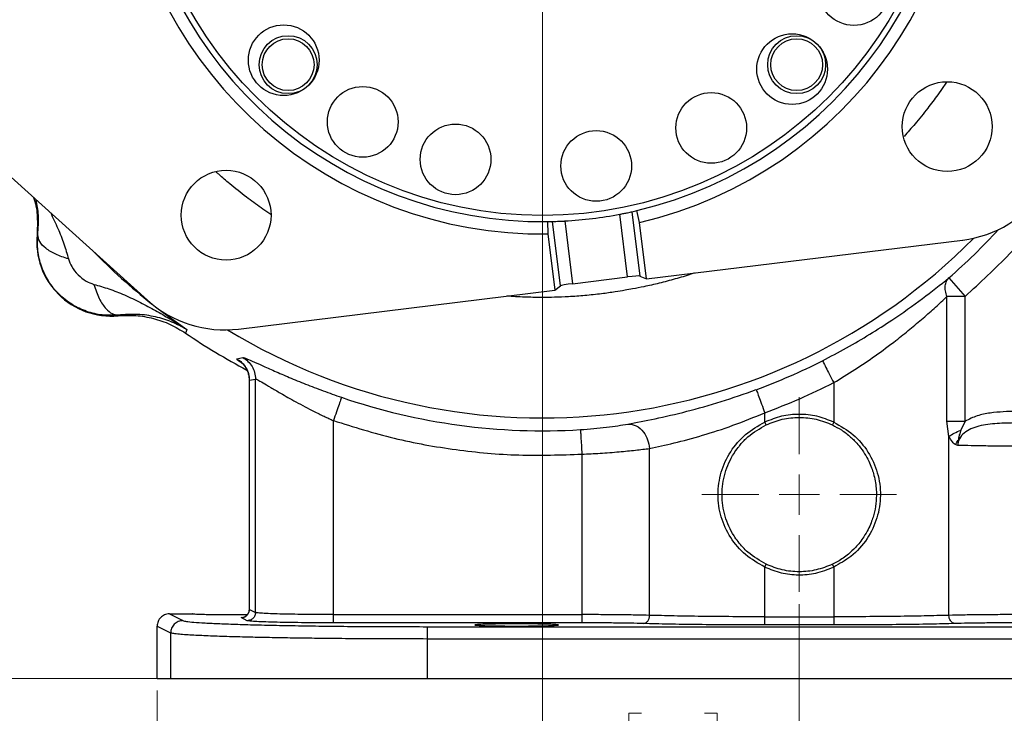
# Model space of a CAD drawing. Header units: inches. Extents: x 0.6 to 16.3, y 0.2 to 11.5.
# Tile 3 of 18: x 2.5 to 5.7, y 4.4 to 6.6. Entities that reach past the tile are written whole.
import ezdxf

# ---------------------------------------------------------------- set-up
doc = ezdxf.new("R2010")
doc.units = ezdxf.units.IN
doc.header["$MEASUREMENT"] = 0
doc.styles.add('SLDTEXTSTYLE0', font='TXT', dxfattribs={"width": 0.75})
doc.dimstyles.new('SLDDIMSTYLE0', dxfattribs={"dimtxt": 0.137795, "dimasz": 0.14, "dimexe": 0, "dimexo": 0.0625, "dimgap": 0.034449, "dimtad": 0, "dimdec": 1, "dimlfac": 1.5, "dimrnd": 1e-09, "dimzin": 12, "dimdsep": 46, "dimtxsty": 'SLDTEXTSTYLE0', "dimblk1": 'CLOSED', "dimblk2": 'CLOSED', "dimsah": 1, "dimcen": 0.09, "dimadec": 0, "dimazin": 3, "dimtfac": 1, "dimtdec": 1, "dimtofl": 0, "dimtmove": 0, "dimatfit": 3, "dimldrblk": 'CLOSED', "dimfxl": 0, "dimfrac": 2, "dimtolj": 1, "dimtzin": 12, "dimarcsym": 0})
doc.dimstyles.new('SLDDIMSTYLE1', dxfattribs={"dimtxt": 0.137795, "dimasz": 0.14, "dimexe": 0, "dimexo": 0.0625, "dimgap": 0.034449, "dimtad": 0, "dimtih": 1, "dimtoh": 1, "dimdec": 1, "dimlfac": 1.5, "dimrnd": 1e-09, "dimzin": 12, "dimdsep": 46, "dimtxsty": 'SLDTEXTSTYLE0', "dimblk1": 'CLOSED', "dimblk2": 'CLOSED', "dimsah": 1, "dimcen": 0.09, "dimadec": 0, "dimazin": 3, "dimtfac": 1, "dimtdec": 1, "dimtofl": 0, "dimtmove": 0, "dimatfit": 3, "dimldrblk": 'CLOSED', "dimfxl": 0, "dimfrac": 2, "dimtolj": 1, "dimtzin": 12, "dimarcsym": 0})
doc.dimstyles.new('SLDDIMSTYLE2', dxfattribs={"dimtxt": 0.137795, "dimasz": 0.14, "dimexe": 0, "dimexo": 0.0625, "dimgap": 0.034449, "dimtad": 0, "dimdec": 1, "dimlfac": 1.5, "dimrnd": 1e-09, "dimzin": 12, "dimdsep": 46, "dimtxsty": 'SLDTEXTSTYLE0', "dimblk1": 'CLOSED', "dimblk2": 'CLOSED', "dimsah": 1, "dimcen": 0.09, "dimadec": 0, "dimazin": 3, "dimtfac": 1, "dimtdec": 1, "dimtmove": 0, "dimatfit": 0, "dimldrblk": 'CLOSED', "dimfxl": 0, "dimfrac": 2, "dimtolj": 1, "dimtzin": 12, "dimarcsym": 0})
doc.dimstyles.new('SLDDIMSTYLE3', dxfattribs={"dimtxt": 0.137795, "dimasz": 0.14, "dimexe": 0, "dimexo": 0.0625, "dimgap": 0.034449, "dimtad": 0, "dimdec": 1, "dimlfac": 1.5, "dimrnd": 1e-09, "dimzin": 12, "dimdsep": 46, "dimtxsty": 'SLDTEXTSTYLE0', "dimblk1": 'CLOSED', "dimblk2": 'CLOSED', "dimsah": 1, "dimcen": 0.09, "dimadec": 0, "dimazin": 3, "dimtfac": 1, "dimtofl": 0, "dimtmove": 0, "dimatfit": 3, "dimldrblk": 'CLOSED', "dimfxl": 0, "dimfrac": 2, "dimtolj": 1, "dimtzin": 12, "dimarcsym": 0})

# ---------------------------------------------------------------- blocks, each defined once
blk = doc.blocks.new('_Closed')
at = {"color": 0, "linetype": 'ByBlock', "lineweight": -2}
for p, q in [((-1, 0.166667), (0, 0)), ((-1, 0.166667), (-1, -0.166667)), ((0, 0), (-1, -0.166667)), ((0, 0), (-1, 0))]:
    blk.add_line(p, q, dxfattribs=at)
blk = doc.blocks.new('_D')
at = {"color": 7, "linetype": 'Continuous', "lineweight": 0}
for p, q in [((2.2528, 6.8455), (2.2528, 3.125)), ((5.0571, 4.7443), (5.0571, 3.125)), ((3.2301, 3.3628), (3.1881, 3.3628)), ((3.1881, 3.3628), (3.1881, 3.1441)), ((3.5356, 3.3628), (3.5776, 3.3628)), ((3.5776, 3.3628), (3.5776, 3.1441)), ((2.2528, 3.1644), (3.0673, 3.1644)), ((5.0571, 3.1644), (3.6984, 3.1644)), ((3.1881, 3.1441), (3.2301, 3.1441)), ((3.5776, 3.1441), (3.5356, 3.1441))]:
    blk.add_line(p, q, dxfattribs=at)
at = {"color": 7, "linetype": 'Continuous', "lineweight": 18, "xscale": 0.14, "yscale": 0.14, "rotation": 180.0000000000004}
blk.add_blockref('_Closed', (2.2528, 3.1644), dxfattribs=at)
at = {"color": 7, "linetype": 'Continuous', "lineweight": 18, "xscale": 0.14, "yscale": 0.14}
blk.add_blockref('_Closed', (5.0571, 3.1644), dxfattribs=at)
at = {"color": 7, "linetype": 'Continuous', "lineweight": 18, "char_height": 0.1378, "attachment_point": 1, "style": 'SLDTEXTSTYLE0'}
for s, insert in [('107', (3.2301, 3.3217)), ('4.2', (3.2556, 3.1155))]:
    blk.add_mtext(s, dxfattribs=dict(at, insert=insert))
blk = doc.blocks.new('_D_1')
at = {"color": 7, "linetype": 'Continuous', "lineweight": 0}
for p, q in [((3.6, 9.3727), (1.3295, 9.3727)), ((1.3689, 9.3727), (1.3689, 8.7434)), ((1.2162, 8.7154), (1.1742, 8.7154)), ((1.1742, 8.7154), (1.1742, 8.4967)), ((1.5216, 8.7154), (1.5636, 8.7154)), ((1.5636, 8.7154), (1.5636, 8.4967)), ((1.1742, 8.4967), (1.2162, 8.4967)), ((1.5636, 8.4967), (1.5216, 8.4967)), ((1.3689, 4.5029), (1.3689, 8.2905)), ((2.9782, 4.5029), (1.3295, 4.5029))]:
    blk.add_line(p, q, dxfattribs=at)
at = {"color": 7, "linetype": 'Continuous', "lineweight": 18, "xscale": 0.14, "yscale": 0.14}
for p, rotation in [((1.3689, 9.3727), 90.0000000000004), ((1.3689, 4.5029), 270.0000000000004)]:
    blk.add_blockref('_Closed', p, dxfattribs=dict(at, rotation=rotation))
at = {"color": 7, "linetype": 'Continuous', "lineweight": 18, "char_height": 0.1378, "attachment_point": 1, "style": 'SLDTEXTSTYLE0'}
for s, insert in [('186', (1.2162, 8.6743)), ('7.3', (1.2416, 8.4681))]:
    blk.add_mtext(s, dxfattribs=dict(at, insert=insert))
blk = doc.blocks.new('_D_2')
at = {"color": 7, "linetype": 'Continuous', "lineweight": 0}
for p, q in [((4.2237, 6.7094), (4.2237, 4.1526)), ((5.0571, 4.7443), (5.0571, 4.1526)), ((4.5457, 4.3904), (4.5037, 4.3904)), ((4.5037, 4.3904), (4.5037, 4.1717)), ((4.7494, 4.3904), (4.7913, 4.3904)), ((4.7913, 4.3904), (4.7913, 4.1717)), ((4.2237, 4.192), (3.9737, 4.192)), ((5.0571, 4.192), (5.3071, 4.192)), ((4.5037, 4.1717), (4.5457, 4.1717)), ((4.7913, 4.1717), (4.7494, 4.1717))]:
    blk.add_line(p, q, dxfattribs=at)
at = {"color": 7, "linetype": 'Continuous', "lineweight": 18, "xscale": 0.14, "yscale": 0.14}
blk.add_blockref('_Closed', (4.2237, 4.192, -0.0958), dxfattribs=at)
at = {"color": 7, "linetype": 'Continuous', "lineweight": 18, "xscale": 0.14, "yscale": 0.14, "rotation": 180.0000000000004}
blk.add_blockref('_Closed', (5.0571, 4.192, -0.0958), dxfattribs=at)
at = {"color": 7, "linetype": 'Continuous', "lineweight": 18, "char_height": 0.1378, "attachment_point": 1, "style": 'SLDTEXTSTYLE0'}
for s, insert in [('32', (4.5457, 4.3493)), ('1.3', (4.5203, 4.1431))]:
    blk.add_mtext(s, dxfattribs=dict(at, insert=insert))
blk = doc.blocks.new('_D_3')
at = {"color": 7, "linetype": 'Continuous', "lineweight": 0}
for p, q in [((5.0571, 4.7443), (5.0571, 3.7657)), ((2.9737, 4.4636), (2.9737, 3.7657)), ((3.5716, 4.0036), (3.5296, 4.0036)), ((3.5296, 4.0036), (3.5296, 3.7848)), ((3.7752, 4.0036), (3.8172, 4.0036)), ((3.8172, 4.0036), (3.8172, 3.7848)), ((2.9737, 3.8051), (3.4088, 3.8051)), ((5.0571, 3.8051), (3.9381, 3.8051)), ((3.5296, 3.7848), (3.5716, 3.7848)), ((3.8172, 3.7848), (3.7752, 3.7848))]:
    blk.add_line(p, q, dxfattribs=at)
at = {"color": 7, "linetype": 'Continuous', "lineweight": 18, "xscale": 0.14, "yscale": 0.14, "rotation": 180.0000000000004}
blk.add_blockref('_Closed', (2.9737, 3.8051, -0.0958), dxfattribs=at)
at = {"color": 7, "linetype": 'Continuous', "lineweight": 18, "xscale": 0.14, "yscale": 0.14}
blk.add_blockref('_Closed', (5.0571, 3.8051, -0.0958), dxfattribs=at)
at = {"color": 7, "linetype": 'Continuous', "lineweight": 18, "char_height": 0.1378, "attachment_point": 1, "style": 'SLDTEXTSTYLE0'}
for s, insert in [('79', (3.5716, 3.9624)), ('3.1', (3.5462, 3.7563))]:
    blk.add_mtext(s, dxfattribs=dict(at, insert=insert))
blk = doc.blocks.new('_D_4')
at = {"color": 7, "linetype": 'Continuous', "lineweight": 0}
for p, q in [((5.0571, 4.7443), (5.0571, 3.7657)), ((7.1404, 4.4636), (7.1404, 3.7657)), ((5.7697, 4.0036), (5.7278, 4.0036)), ((5.7278, 4.0036), (5.7278, 3.7848)), ((5.9734, 4.0036), (6.0154, 4.0036)), ((6.0154, 4.0036), (6.0154, 3.7848)), ((5.0571, 3.8051), (5.6069, 3.8051)), ((7.1404, 3.8051), (6.1362, 3.8051)), ((5.7278, 3.7848), (5.7697, 3.7848)), ((6.0154, 3.7848), (5.9734, 3.7848))]:
    blk.add_line(p, q, dxfattribs=at)
at = {"color": 7, "linetype": 'Continuous', "lineweight": 18, "xscale": 0.14, "yscale": 0.14, "rotation": 180.0000000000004}
blk.add_blockref('_Closed', (5.0571, 3.8051, -0.0958), dxfattribs=at)
at = {"color": 7, "linetype": 'Continuous', "lineweight": 18, "xscale": 0.14, "yscale": 0.14}
blk.add_blockref('_Closed', (7.1404, 3.8051, -0.0958), dxfattribs=at)
at = {"color": 7, "linetype": 'Continuous', "lineweight": 18, "char_height": 0.1378, "attachment_point": 1, "style": 'SLDTEXTSTYLE0'}
for s, insert in [('79', (5.7697, 3.9624)), ('3.1', (5.7443, 3.7563))]:
    blk.add_mtext(s, dxfattribs=dict(at, insert=insert))
blk = doc.blocks.new('_D_5')
at = {"color": 7, "linetype": 'Continuous', "lineweight": 0}
for p, q in [((7.2349, 5.7178), (7.2349, 3.125)), ((5.0571, 4.7443), (5.0571, 3.125)), ((6.136, 3.3628), (6.094, 3.3628)), ((6.094, 3.3628), (6.094, 3.1441)), ((6.3396, 3.3628), (6.3816, 3.3628)), ((6.3816, 3.3628), (6.3816, 3.1441)), ((5.0571, 3.1644), (5.9732, 3.1644)), ((7.2349, 3.1644), (6.5025, 3.1644)), ((6.094, 3.1441), (6.136, 3.1441)), ((6.3816, 3.1441), (6.3396, 3.1441))]:
    blk.add_line(p, q, dxfattribs=at)
at = {"color": 7, "linetype": 'Continuous', "lineweight": 18, "xscale": 0.14, "yscale": 0.14, "rotation": 180.0000000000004}
blk.add_blockref('_Closed', (5.0571, 3.1644, -0.0958), dxfattribs=at)
at = {"color": 7, "linetype": 'Continuous', "lineweight": 18, "xscale": 0.14, "yscale": 0.14}
blk.add_blockref('_Closed', (7.2349, 3.1644, -0.0958), dxfattribs=at)
at = {"color": 7, "linetype": 'Continuous', "lineweight": 18, "char_height": 0.1378, "attachment_point": 1, "style": 'SLDTEXTSTYLE0'}
for s, insert in [('83', (6.136, 3.3217)), ('3.3', (6.1105, 3.1155))]:
    blk.add_mtext(s, dxfattribs=dict(at, insert=insert))
blk = doc.blocks.new('_D_6')
at = {"color": 7, "linetype": 'Continuous', "lineweight": 0}
for p, q in [((3.6138, 7.3193), (1.7284, 7.3193)), ((1.7678, 7.3193), (1.7678, 5.7085)), ((1.6151, 5.6805), (1.5731, 5.6805)), ((1.5731, 5.6805), (1.5731, 5.4618)), ((1.9205, 5.6805), (1.9625, 5.6805)), ((1.9625, 5.6805), (1.9625, 5.4618)), ((1.5731, 5.4618), (1.6151, 5.4618)), ((1.9625, 5.4618), (1.9205, 5.4618)), ((1.7678, 4.5029), (1.7678, 5.2556)), ((2.9782, 4.5029), (1.7284, 4.5029))]:
    blk.add_line(p, q, dxfattribs=at)
at = {"color": 7, "linetype": 'Continuous', "lineweight": 18, "xscale": 0.14, "yscale": 0.14}
for p, rotation in [((1.7678, 7.3193, -0.0958), 90.0000000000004), ((1.7678, 4.5029, -0.0958), 270.0000000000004)]:
    blk.add_blockref('_Closed', p, dxfattribs=dict(at, rotation=rotation))
at = {"color": 7, "linetype": 'Continuous', "lineweight": 18, "char_height": 0.1378, "attachment_point": 1, "style": 'SLDTEXTSTYLE0'}
for s, insert in [('107', (1.6151, 5.6394)), ('4.2', (1.6405, 5.4333))]:
    blk.add_mtext(s, dxfattribs=dict(at, insert=insert))
blk = doc.blocks.new('SW_CENTERMARKSYMBOL_0')
at = {"color": 0, "linetype": 'Continuous', "lineweight": 18}
for p, q in [((0, 0.1312), (0, 0.3159)), ((0, 0), (0, 0.0656)), ((-0.1312, 0), (-0.3159, 0)), ((0, 0), (-0.0656, 0)), ((0, 0), (0, -0.0656)), ((0, 0), (0.0656, 0)), ((0.1312, 0), (0.3159, 0)), ((0, -0.1312), (0, -0.3159))]:
    blk.add_line(p, q, dxfattribs=at)

msp = doc.modelspace()

# ---------------------------------------------------------------- linework, layer by layer
at = {"color": 7, "linetype": 'Continuous', "lineweight": 25}
for p, q in [((2.1137, 6.4782), (2.9427, 5.7301)), ((4.5003, 5.8057), (4.4753, 6.0093)), ((4.5144, 6.0174), (4.5401, 5.8087)), ((4.5388, 5.9819), (4.5305, 6.0211)), ((4.2402, 5.9854), (4.2416, 5.9455)), ((4.2823, 5.777), (4.2566, 5.9857)), ((4.2966, 5.9873), (4.3216, 5.7838)), ((4.5612, 5.7993), (4.5388, 5.9819)), ((2.5843, 5.9425), (2.5864, 5.9426)), ((4.2416, 5.9455), (4.264, 5.7628)), ((4.5612, 5.7993), (5.5873, 5.9253)), ((4.3216, 5.7838), (4.5003, 5.8057)), ((4.5401, 5.8087), (4.5612, 5.7993)), ((5.5426, 5.8027), (5.5951, 5.7423)), ((3.2379, 5.6368), (4.264, 5.7628)), ((4.264, 5.7628), (4.2823, 5.777)), ((5.5363, 5.3377), (5.5363, 5.7423)), ((5.5951, 5.7423), (5.5363, 5.7423)), ((5.5951, 5.3377), (5.5951, 5.7423)), ((2.847, 5.682), (2.8469, 5.6799)), ((3.0679, 5.6292), (3.0661, 5.6234)), ((3.0696, 5.6349), (3.0679, 5.6292)), ((3.2321, 5.5401), (3.2514, 5.5445)), ((3.2727, 5.4705), (3.2727, 4.7269)), ((3.2731, 5.4703), (3.2929, 5.4744)), ((3.2731, 4.727), (3.2731, 5.4703)), ((3.2929, 4.7171), (3.2929, 5.4744)), ((5.1688, 5.4627), (5.1688, 5.3347)), ((3.5459, 4.7101), (3.5459, 5.3395)), ((4.9453, 5.3347), (4.9453, 5.365)), ((5.5427, 5.2883), (5.5363, 5.3377)), ((5.5951, 5.3377), (5.5817, 5.3087)), ((4.9496, 5.3257), (4.9453, 5.3347)), ((5.1688, 5.3347), (5.1645, 5.3257)), ((5.5427, 4.7078), (5.5427, 5.2883)), ((4.5714, 4.7078), (4.5714, 5.2491)), ((4.352, 5.2306), (4.352, 4.7101)), ((4.9453, 4.8645), (4.9496, 4.8735)), ((4.9453, 4.7031), (4.9453, 4.8645)), ((5.1688, 4.8645), (5.1645, 4.8735)), ((5.1688, 4.8645), (5.1688, 4.7031)), ((3.0137, 4.7126), (3.0575, 4.6907)), ((3.0137, 4.7126), (3.0881, 4.7126)), ((3.0881, 4.7126), (3.0968, 4.7114)), ((3.2662, 4.6904), (3.2464, 4.7003)), ((3.2731, 4.727), (3.2929, 4.7171)), ((3.5459, 4.7101), (4.352, 4.7101)), ((4.9453, 4.7031), (5.1688, 4.7031)), ((2.9737, 4.6726), (3.0176, 4.6507)), ((2.9737, 4.5029), (2.9737, 4.6726)), ((4.352, 4.6835), (3.5459, 4.6835)), ((3.8498, 4.671), (6.2643, 4.671)), ((5.1688, 4.6765), (4.9453, 4.6765)), ((3.0176, 4.6507), (3.0176, 4.5029)), ((3.8498, 4.631), (3.8498, 4.5029)), ((6.2643, 4.631), (3.8498, 4.631)), ((2.9737, 4.5029), (3.0176, 4.5029)), ((3.0176, 4.5029), (3.8498, 4.5029)), ((3.8498, 4.5029), (6.2643, 4.5029))]:
    msp.add_line(p, q, dxfattribs=at)
at = {"color": 8, "linetype": 'Continuous', "lineweight": 25}
msp.add_line((3.2741, 5.4689), (3.2731, 5.4703), dxfattribs=at)
at = {"color": 8, "linetype": 'Continuous', "lineweight": 25, "flags": 128}
msp.add_lwpolyline([(2.9685, 5.7088), (2.9931, 5.6899), (3.0696, 5.6349)], dxfattribs=at)
at = {"color": 7, "linetype": 'Continuous', "lineweight": 25}
for centre, radius in [((4.2237, 7.3193), 1.314), ((5.2343, 6.7364), 0.1147), ((3.3844, 6.509), 0.1147), ((3.3988, 6.4944), 0.094), ((5.0341, 6.48), 0.1147), ((5.0487, 6.4944), 0.094), ((3.3988, 6.4944), 0.084), ((5.0487, 6.4944), 0.084), ((3.6408, 6.3088), 0.1147), ((5.5372, 6.2934), 0.1457), ((4.7714, 6.2892), 0.1147), ((3.9419, 6.1872), 0.1147), ((4.3983, 6.1658), 0.1147), ((3.1975, 6.0061), 0.1457)]:
    msp.add_circle(centre, radius, dxfattribs=at)
for centre, radius, start, end in [((4.2237, 7.3193), 1.374, 283.2564, 90.7436), ((4.2237, 7.3193), 1.374, 103.2564, 270.7436), ((4.2237, 7.3193), 1.334, 283.2935, 90.7065), ((4.2237, 7.3193), 1.334, 103.2935, 270.7065), ((4.2237, 7.3193), 1.334, 273.131, 280.869), ((4.2237, 7.3193), 1.334, 282.5864, 283.2935), ((4.2237, 7.3193), 1.334, 270.7065, 271.4136), ((2.8241, 5.9197), 0.2409, 174.5811, 275.4189), ((4.2237, 7.3193), 2.0533, 235.6839, 242.1554), ((4.2237, 7.3193), 2.0034, 290.2646, 296.9778), ((4.2237, 7.3193), 2.0127, 251.0991, 273.5144)]:
    msp.add_arc(centre, radius, start, end, dxfattribs=at)
at = {"color": 8, "linetype": 'Continuous', "lineweight": 25}
for radius, start, end in [(2.0099, 311.0101, 317.4234), (1.9709, 238.7644, 315.2356), (2.0419, 224.4393, 231.6203)]:
    msp.add_arc((4.2237, 7.3193), radius, start, end, dxfattribs=at)
at = {"color": 7, "linetype": 'Continuous', "lineweight": 25}
for centre, major_axis, ratio, start_param, end_param in [((5.5413, 6.2963), (0.1956, -0.3187), 0.998345, 5.855665, 6.710706), ((4.3218, 5.7817), (0.0397, 0.0049), 0.052408, 1.570796, 3.054326), ((4.5005, 5.8036), (0.0397, 0.0049), 0.052408, 0.087266, 1.570796), ((3.1928, 6.0079), (-0.1126, -0.3566), 0.998345, 5.855665, 6.710706)]:
    msp.add_ellipse(centre, major_axis=major_axis, ratio=ratio, start_param=start_param, end_param=end_param, dxfattribs=at)
at = {"color": 8, "linetype": 'Continuous', "lineweight": 25}
for points, knots in [([(5.535, 6.4379), (5.5319, 6.4333), (5.5226, 6.4194), (5.5025, 6.3909), (5.4719, 6.3499), (5.4357, 6.3048), (5.4094, 6.2751), (5.3977, 6.2618)], [0, 0, 0, 0, 0.075233, 0.224071, 0.467861, 0.761431, 1, 1, 1, 1]), ([(3.3427, 6.0078), (3.3404, 6.0093), (3.3297, 6.0165), (3.303, 6.0351), (3.2604, 6.0663), (3.2148, 6.103), (3.1826, 6.1303), (3.1686, 6.1432), (3.1661, 6.1455)], [0, 0, 0, 0, 0.037242, 0.17167, 0.435576, 0.744699, 0.955241, 1, 1, 1, 1]), ([(2.5864, 5.9426), (2.588, 5.9643), (2.591, 6.0055), (2.5846, 6.0397), (2.5815, 6.056)], [0, 0, 0, 0, 0.525869, 1, 1, 1, 1]), ([(2.6275, 6.0145), (2.6358, 5.9974), (2.6518, 5.9643), (2.6718, 5.9143), (2.6814, 5.8803), (2.686, 5.864)], [0, 0, 0, 0, 0.3546245, 0.6884343, 1, 1, 1, 1]), ([(4.7176, 5.8185), (4.7137, 5.8172), (4.6929, 5.8102), (4.6546, 5.7989), (4.6037, 5.7853), (4.5575, 5.7747), (4.5205, 5.7674), (4.4895, 5.7618), (4.4561, 5.7564), (4.4126, 5.7504), (4.3621, 5.745), (4.3111, 5.7414), (4.2654, 5.7396), (4.2204, 5.739), (4.171, 5.7399), (4.1321, 5.7414), (4.1102, 5.7434), (4.1079, 5.7436)], [0, 0, 0, 0, 0.020302, 0.106561, 0.19344, 0.275814, 0.336701, 0.376102, 0.428829, 0.50073, 0.589224, 0.6751, 0.748944, 0.811281, 0.893037, 0.988685, 1, 1, 1, 1]), ([(3.2545, 5.5226), (3.2486, 5.5263), (3.232, 5.537), (3.2321, 5.5389), (3.2321, 5.5401)], [0, 0, 0, 0, 0.351879, 1, 1, 1, 1]), ([(3.2464, 4.7003), (3.2458, 4.7009), (3.245, 4.7017), (3.2552, 4.7024), (3.2569, 4.7026)], [0, 0, 0, 0, 0.829432, 1, 1, 1, 1])]:
    msp.add_open_spline(points, degree=3, knots=knots, dxfattribs=at)
at = {"color": 7, "linetype": 'Continuous', "lineweight": 25}
for points, knots in [([(5.5951, 5.7423), (5.644, 5.7874), (5.751, 5.8861), (5.8928, 6.0534), (5.9752, 6.1811), (6.0146, 6.2423)], [0, 0, 0, 0, 0.304375, 0.666734, 1, 1, 1, 1]), ([(2.5729, 6.0638), (2.5737, 6.0616), (2.581, 6.0412), (2.5863, 6.0001), (2.585, 5.9617), (2.5843, 5.9425)], [0, 0, 0, 0, 0.0585217, 0.5292538, 1, 1, 1, 1]), ([(4.4753, 6.0093), (4.4797, 6.0101), (4.4886, 6.0119), (4.5004, 6.0143), (4.5093, 6.0162), (4.5134, 6.0172), (4.5142, 6.0173), (4.5144, 6.0174)], [0, 0, 0, 0, 0.228082, 0.456161, 0.684232, 0.911668, 1, 1, 1, 1]), ([(4.2566, 5.9857), (4.2575, 5.9858), (4.2591, 5.9858), (4.267, 5.986), (4.2779, 5.9864), (4.2885, 5.9869), (4.2948, 5.9872), (4.2966, 5.9873)], [0, 0, 0, 0, 0.226375, 0.452725, 0.679719, 0.907566, 1, 1, 1, 1]), ([(2.847, 5.682), (2.8299, 5.6814), (2.7954, 5.68), (2.7441, 5.6924), (2.6958, 5.7153), (2.6534, 5.7491), (2.6197, 5.7915), (2.5968, 5.8397), (2.5844, 5.891), (2.5858, 5.9255), (2.5864, 5.9426)], [0, 0, 0, 0, 0.122343, 0.246394, 0.372302, 0.50024, 0.627878, 0.753626, 0.877623, 1, 1, 1, 1]), ([(2.686, 5.864), (2.6717, 5.8688), (2.6431, 5.8783), (2.6112, 5.8983), (2.59, 5.9203), (2.5876, 5.9352), (2.5864, 5.9426)], [0, 0, 0, 0, 0.2500076, 0.5000119, 0.7500034, 1, 1, 1, 1]), ([(2.686, 5.864), (2.6891, 5.8555), (2.6961, 5.8368), (2.7167, 5.8123), (2.7412, 5.7917), (2.7599, 5.7847), (2.7684, 5.7816)], [0, 0, 0, 0, 0.22729, 0.499999, 0.772871, 1, 1, 1, 1]), ([(5.1326, 5.534), (5.1587, 5.5476), (5.2112, 5.5751), (5.2867, 5.6197), (5.3705, 5.6733), (5.4595, 5.7362), (5.5149, 5.7805), (5.5426, 5.8027)], [0, 0, 0, 0, 0.165013, 0.331587, 0.498012, 0.748463, 1, 1, 1, 1]), ([(5.5363, 5.7423), (5.5344, 5.7484), (5.5306, 5.7606), (5.5303, 5.7775), (5.5339, 5.7923), (5.5397, 5.7992), (5.5426, 5.8027)], [0, 0, 0, 0, 0.25, 0.499999, 0.749999, 1, 1, 1, 1]), ([(2.7684, 5.7816), (2.7847, 5.777), (2.8187, 5.7675), (2.8688, 5.7472), (2.919, 5.7236), (2.9682, 5.6973), (3.0183, 5.6681), (3.0516, 5.6466), (3.0696, 5.6349)], [0, 0, 0, 0, 0.148633, 0.307878, 0.478549, 0.643401, 0.80656, 1, 1, 1, 1]), ([(2.7684, 5.7816), (2.7738, 5.7656), (2.7847, 5.7337), (2.8061, 5.7026), (2.8274, 5.6847), (2.8405, 5.6829), (2.847, 5.682)], [0, 0, 0, 0, 0.279793, 0.559585, 0.779793, 1, 1, 1, 1]), ([(5.1688, 5.4627), (5.1919, 5.4767), (5.2378, 5.5046), (5.3055, 5.5508), (5.365, 5.5948), (5.4166, 5.636), (5.4595, 5.6723), (5.4999, 5.7081), (5.5242, 5.731), (5.5363, 5.7423)], [0, 0, 0, 0, 0.162042, 0.32364, 0.499112, 0.624439, 0.750088, 0.875462, 1, 1, 1, 1]), ([(2.8469, 5.6799), (2.8661, 5.6808), (2.9047, 5.6825), (2.9618, 5.6723), (3.0168, 5.6536), (3.0497, 5.6335), (3.0661, 5.6234)], [0, 0, 0, 0, 0.249999, 0.499991, 0.749987, 1, 1, 1, 1]), ([(3.0696, 5.6349), (3.054, 5.6435), (3.0228, 5.6608), (2.9697, 5.677), (2.9126, 5.6864), (2.8686, 5.6835), (2.847, 5.682)], [0, 0, 0, 0, 0.257956, 0.513514, 0.761774, 1, 1, 1, 1]), ([(3.2321, 5.5401), (3.238, 5.5362), (3.2498, 5.5283), (3.2628, 5.5112), (3.2714, 5.4915), (3.2725, 5.4773), (3.2731, 5.4703)], [0, 0, 0, 0, 0.250002, 0.5, 0.749998, 1, 1, 1, 1]), ([(3.2514, 5.5445), (3.2537, 5.5441), (3.2584, 5.5433), (3.2807, 5.5337), (3.3126, 5.5193), (3.3535, 5.5009), (3.4014, 5.4802), (3.4548, 5.4582), (3.5121, 5.4361), (3.5519, 5.4221), (3.5718, 5.4152)], [0, 0, 0, 0, 0.127726, 0.254835, 0.380951, 0.50644, 0.631028, 0.754612, 0.877535, 1, 1, 1, 1]), ([(3.2514, 5.5445), (3.2574, 5.5406), (3.2693, 5.5328), (3.2824, 5.5156), (3.2912, 5.4958), (3.2923, 5.4815), (3.2929, 5.4744)], [0, 0, 0, 0, 0.250002, 0.500003, 0.750001, 1, 1, 1, 1]), ([(3.2533, 5.5224), (3.2529, 5.5226), (3.2521, 5.523), (3.2564, 5.5181), (3.2613, 5.5112), (3.2662, 5.502), (3.2713, 5.4882), (3.2722, 5.4773), (3.2727, 5.4698)], [0, 0, 0, 0, 0.28046, 0.447738, 0.573287, 0.678922, 0.782145, 1, 1, 1, 1]), ([(3.2649, 5.5041), (3.2653, 5.5033), (3.2671, 5.4998), (3.2713, 5.488), (3.2722, 5.4772), (3.2727, 5.4698)], [0, 0, 0, 0, 0.084858, 0.379076, 1, 1, 1, 1]), ([(3.2929, 5.4744), (3.2947, 5.4739), (3.2983, 5.473), (3.316, 5.463), (3.3414, 5.4478), (3.3698, 5.431), (3.3977, 5.4149), (3.4243, 5.4001), (3.4522, 5.3851), (3.4779, 5.3719), (3.4985, 5.3617), (3.5151, 5.3537), (3.5308, 5.3464), (3.5409, 5.3418), (3.5459, 5.3395)], [0, 0, 0, 0, 0.119321, 0.244465, 0.368256, 0.493693, 0.574777, 0.654996, 0.746989, 0.82466, 0.873748, 0.91847, 0.960553, 1, 1, 1, 1]), ([(4.5005, 5.3283), (4.5291, 5.3336), (4.5859, 5.3442), (4.6909, 5.3686), (4.8031, 5.3997), (4.8795, 5.4266), (4.9176, 5.44)], [0, 0, 0, 0, 0.253123, 0.503752, 0.752322, 1, 1, 1, 1]), ([(5.7621, 5.3697), (5.7335, 5.3689), (5.6905, 5.3678), (5.6338, 5.3568), (5.608, 5.344), (5.5951, 5.3377)], [0, 0, 0, 0, 0.499439, 0.749991, 1, 1, 1, 1]), ([(4.5714, 5.2491), (4.597, 5.2546), (4.6484, 5.2657), (4.7421, 5.2908), (4.8426, 5.3232), (4.9107, 5.3509), (4.9453, 5.365)], [0, 0, 0, 0, 0.249062, 0.498472, 0.744937, 1, 1, 1, 1]), ([(5.1688, 5.3347), (5.1509, 5.3419), (5.115, 5.3562), (5.0571, 5.3618), (4.9991, 5.3562), (4.9633, 5.3419), (4.9453, 5.3347)], [0, 0, 0, 0, 0.250261, 0.5, 0.749739, 1, 1, 1, 1]), ([(4.3471, 5.3104), (4.3616, 5.3114), (4.3906, 5.3135), (4.432, 5.318), (4.47, 5.3231), (4.4903, 5.3265), (4.5005, 5.3283)], [0, 0, 0, 0, 0.247821, 0.497087, 0.747851, 1, 1, 1, 1]), ([(4.5005, 5.3283), (4.5099, 5.3276), (4.5286, 5.3263), (4.5517, 5.3051), (4.5668, 5.278), (4.5698, 5.2587), (4.5714, 5.2491)], [0, 0, 0, 0, 0.27958, 0.559159, 0.779579, 1, 1, 1, 1]), ([(4.9453, 4.8645), (4.9236, 4.8768), (4.8803, 4.9015), (4.832, 4.9588), (4.8008, 5.0258), (4.7901, 5.0996), (4.8009, 5.1734), (4.832, 5.2405), (4.8803, 5.2977), (4.9236, 5.3224), (4.9453, 5.3347)], [0, 0, 0, 0, 0.12604, 0.251234, 0.375846, 0.499996, 0.624157, 0.748766, 0.873962, 1, 1, 1, 1]), ([(4.9496, 4.8735), (4.9291, 4.8854), (4.8947, 4.9052), (4.863, 4.9402), (4.8362, 4.9785), (4.8135, 5.0288), (4.8034, 5.0996), (4.8135, 5.1704), (4.8362, 5.2208), (4.8563, 5.2495), (4.871, 5.2677), (4.8982, 5.2961), (4.9291, 5.3139), (4.9496, 5.3257)], [0, 0, 0, 0, 0.125012, 0.209066, 0.250185, 0.375128, 0.499959, 0.624803, 0.749743, 0.791309, 0.812373, 0.874989, 1, 1, 1, 1]), ([(5.1645, 5.3257), (5.1745, 5.3205), (5.1956, 5.3094), (5.2188, 5.2913), (5.2375, 5.2735), (5.2533, 5.2558), (5.2692, 5.2335), (5.2825, 5.2095), (5.2917, 5.1877), (5.2987, 5.1662), (5.3038, 5.1441), (5.3069, 5.1205), (5.3083, 5.0811), (5.3024, 5.0428), (5.2899, 5.0069), (5.2803, 4.9853), (5.2643, 4.9575), (5.2429, 4.9305), (5.2193, 4.9083), (5.1998, 4.8936), (5.1823, 4.8824), (5.1703, 4.8764), (5.1645, 4.8735)], [0, 0, 0, 0, 0.059656, 0.126269, 0.155325, 0.197383, 0.252434, 0.301301, 0.343374, 0.378659, 0.421499, 0.46354, 0.504818, 0.630576, 0.665118, 0.70719, 0.756796, 0.835796, 0.890312, 0.929073, 0.965625, 1, 1, 1, 1]), ([(5.1688, 5.3347), (5.1907, 5.3222), (5.2344, 5.2974), (5.2829, 5.2393), (5.3139, 5.1714), (5.324, 5.0968), (5.3123, 5.0225), (5.2793, 4.9539), (5.2302, 4.8986), (5.1879, 4.8751), (5.1688, 4.8645)], [0, 0, 0, 0, 0.127195, 0.253542, 0.37927, 0.504564, 0.629864, 0.755633, 0.889481, 1, 1, 1, 1]), ([(5.5427, 5.2883), (5.5482, 5.292), (5.5592, 5.2993), (5.5742, 5.3056), (5.5817, 5.3087)], [0, 0, 0, 0, 0.5, 1, 1, 1, 1]), ([(5.7621, 5.332), (5.741, 5.3317), (5.7, 5.3312), (5.6501, 5.3254), (5.6143, 5.3137), (5.5919, 5.3008), (5.5781, 5.2851), (5.5722, 5.2706), (5.5717, 5.263), (5.5715, 5.2592)], [0, 0, 0, 0, 0.283842, 0.551774, 0.675697, 0.791595, 0.898594, 0.949597, 1, 1, 1, 1]), ([(5.5817, 5.3087), (5.5798, 5.3035), (5.5768, 5.2951), (5.5736, 5.2815), (5.572, 5.2714), (5.5716, 5.2642), (5.5715, 5.262), (5.5715, 5.261), (5.5715, 5.2602), (5.5715, 5.2595), (5.5715, 5.2592), (5.5715, 5.2592), (5.5715, 5.2592), (5.5715, 5.2592), (5.5715, 5.2592), (5.5715, 5.2592), (5.5715, 5.2592), (5.5715, 5.2592), (5.5715, 5.2592), (5.5715, 5.2592), (5.5715, 5.2592)], [0, 0, 0, 0, 0.325372, 0.532599, 0.828012, 0.926973, 0.949637, 0.957926, 0.9862, 0.998287, 0.999166, 0.999355, 0.999377, 0.999384, 0.99939, 0.999396, 0.999402, 0.999422, 0.999613, 1, 1, 1, 1]), ([(5.5715, 5.2592), (5.5697, 5.2597), (5.563, 5.2613), (5.5523, 5.2707), (5.5461, 5.282), (5.5427, 5.2883)], [0, 0, 0, 0, 0.139883, 0.52827, 1, 1, 1, 1]), ([(5.5643, 5.2617), (5.5658, 5.2642), (5.5684, 5.269), (5.5715, 5.274), (5.5728, 5.2762)], [0, 0, 0, 0, 0.543549, 1, 1, 1, 1]), ([(4.352, 5.2306), (4.3717, 5.2316), (4.4131, 5.2337), (4.4724, 5.2383), (4.5275, 5.2437), (4.5568, 5.2473), (4.5714, 5.2491)], [0, 0, 0, 0, 0.238031, 0.500383, 0.750505, 1, 1, 1, 1]), ([(5.7621, 5.2566), (5.7454, 5.2566), (5.7115, 5.2567), (5.6618, 5.2572), (5.6137, 5.258), (5.5857, 5.2588), (5.5715, 5.2592)], [0, 0, 0, 0, 0.24176, 0.489008, 0.741752, 1, 1, 1, 1]), ([(4.9453, 4.8645), (4.9628, 4.8575), (4.9978, 4.8435), (5.0544, 4.8375), (5.1129, 4.8424), (5.1496, 4.8569), (5.1688, 4.8645)], [0, 0, 0, 0, 0.244375, 0.488601, 0.732865, 1, 1, 1, 1]), ([(3.0137, 4.7126), (3.0109, 4.7124), (3.0053, 4.7121), (2.9954, 4.7087), (2.9846, 4.7014), (2.9755, 4.6884), (2.9743, 4.6779), (2.9737, 4.6726)], [0, 0, 0, 0, 0.136271, 0.265338, 0.500864, 0.74927, 1, 1, 1, 1]), ([(3.266, 4.7093), (3.252, 4.7092), (3.2213, 4.7089), (3.18, 4.7092), (3.1486, 4.7096), (3.1227, 4.7102), (3.1029, 4.7109), (3.0903, 4.7118), (3.0888, 4.7123), (3.0881, 4.7126)], [0, 0, 0, 0, 0.168571, 0.370181, 0.475718, 0.584104, 0.758604, 0.871027, 1, 1, 1, 1]), ([(3.2727, 4.7273), (3.2727, 4.7259), (3.2725, 4.723), (3.2714, 4.7185), (3.2694, 4.7142), (3.2654, 4.7085), (3.2599, 4.7043), (3.2591, 4.7036), (3.2587, 4.7031)], [0, 0, 0, 0, 0.062968, 0.126495, 0.196853, 0.287934, 0.57106, 1, 1, 1, 1]), ([(3.5459, 4.7101), (3.5299, 4.7101), (3.4979, 4.7102), (3.4518, 4.7106), (3.4087, 4.7112), (3.3712, 4.7121), (3.3391, 4.7131), (3.3183, 4.7142), (3.3049, 4.7151), (3.2962, 4.716), (3.2941, 4.7167), (3.2929, 4.7171)], [0, 0, 0, 0, 0.124177, 0.249905, 0.372324, 0.499835, 0.619319, 0.749802, 0.818963, 0.902365, 1, 1, 1, 1]), ([(4.5714, 4.7078), (4.5563, 4.7081), (4.527, 4.7088), (4.4724, 4.7096), (4.4138, 4.71), (4.3725, 4.7101), (4.352, 4.7101)], [0, 0, 0, 0, 0.256499, 0.50002, 0.751899, 1, 1, 1, 1]), ([(4.5514, 4.6811), (4.554, 4.6816), (4.5592, 4.6825), (4.5657, 4.6887), (4.5704, 4.6974), (4.571, 4.7043), (4.5714, 4.7078)], [0, 0, 0, 0, 0.2500136, 0.4999975, 0.7500112, 1, 1, 1, 1]), ([(4.9453, 4.7031), (4.9104, 4.7032), (4.8399, 4.7033), (4.7401, 4.7043), (4.6471, 4.7057), (4.597, 4.7071), (4.5714, 4.7078)], [0, 0, 0, 0, 0.248098, 0.499972, 0.743516, 1, 1, 1, 1]), ([(5.5427, 4.7078), (5.5171, 4.7071), (5.467, 4.7057), (5.374, 4.7043), (5.2742, 4.7033), (5.2038, 4.7032), (5.1688, 4.7031)], [0, 0, 0, 0, 0.256485, 0.500028, 0.751903, 1, 1, 1, 1]), ([(5.7621, 4.7101), (5.7416, 4.7101), (5.7003, 4.71), (5.6417, 4.7096), (5.5872, 4.7088), (5.5578, 4.7081), (5.5427, 4.7078)], [0, 0, 0, 0, 0.24812, 0.49998, 0.743524, 1, 1, 1, 1]), ([(5.5627, 4.6811), (5.5598, 4.6817), (5.554, 4.6828), (5.5475, 4.6899), (5.5436, 4.6987), (5.543, 4.7047), (5.5427, 4.7078)], [0, 0, 0, 0, 0.279634, 0.559249, 0.779637, 1, 1, 1, 1]), ([(3.0575, 4.6907), (3.0605, 4.6898), (3.0665, 4.6881), (3.0913, 4.6855), (3.1274, 4.6831), (3.1752, 4.6808), (3.2338, 4.6786), (3.3022, 4.6767), (3.3794, 4.675), (3.4641, 4.6736), (3.555, 4.6724), (3.6506, 4.6716), (3.7494, 4.6711), (3.8163, 4.6711), (3.8498, 4.671)], [0, 0, 0, 0, 0.0832648, 0.1667743, 0.2500392, 0.3333313, 0.4167358, 0.5000532, 0.5833526, 0.6667677, 0.7500358, 0.8333445, 0.9167187, 1, 1, 1, 1]), ([(3.5459, 4.6835), (3.5281, 4.6835), (3.4927, 4.6835), (3.4415, 4.6839), (3.394, 4.6846), (3.352, 4.6854), (3.3169, 4.6865), (3.2902, 4.6877), (3.2719, 4.689), (3.2681, 4.6899), (3.2662, 4.6904)], [0, 0, 0, 0, 0.12498, 0.249963, 0.374951, 0.499946, 0.62495, 0.74996, 0.874978, 1, 1, 1, 1]), ([(4.1404, 4.6801), (4.1577, 4.6801), (4.184, 4.68), (4.2156, 4.6796), (4.2414, 4.679), (4.2614, 4.6783), (4.2735, 4.6774), (4.2774, 4.6766), (4.2735, 4.6758), (4.2614, 4.6749), (4.2414, 4.6742), (4.2156, 4.6736), (4.184, 4.6732), (4.1404, 4.673), (4.0968, 4.6732), (4.0652, 4.6736), (4.0394, 4.6742), (4.0194, 4.6749), (4.0073, 4.6758), (4.0034, 4.6766), (4.0073, 4.6774), (4.0194, 4.6783), (4.0394, 4.679), (4.0652, 4.6796), (4.0968, 4.68), (4.1231, 4.6801), (4.1404, 4.6801)], [0, 0, 0, 0, 0.060622, 0.092355, 0.124946, 0.177415, 0.211219, 0.25, 0.28878, 0.322584, 0.375054, 0.407645, 0.439378, 0.5, 0.560621, 0.592355, 0.624946, 0.677415, 0.711219, 0.75, 0.78878, 0.822584, 0.875054, 0.907645, 0.939378, 1, 1, 1, 1]), ([(4.5514, 4.6811), (4.5381, 4.6815), (4.5115, 4.6822), (4.462, 4.6829), (4.4084, 4.6834), (4.3708, 4.6834), (4.352, 4.6835)], [0, 0, 0, 0, 0.25002, 0.500025, 0.750016, 1, 1, 1, 1]), ([(4.9453, 4.6765), (4.9082, 4.6765), (4.834, 4.6767), (4.728, 4.6776), (4.6304, 4.6791), (4.5777, 4.6804), (4.5514, 4.6811)], [0, 0, 0, 0, 0.249984, 0.499975, 0.74998, 1, 1, 1, 1]), ([(5.5627, 4.6811), (5.5364, 4.6804), (5.4838, 4.6791), (5.3861, 4.6776), (5.2801, 4.6767), (5.2059, 4.6765), (5.1688, 4.6765)], [0, 0, 0, 0, 0.250022, 0.500026, 0.750016, 1, 1, 1, 1]), ([(5.7621, 4.6835), (5.7433, 4.6834), (5.7058, 4.6834), (5.6521, 4.6829), (5.6027, 4.6822), (5.576, 4.6815), (5.5627, 4.6811)], [0, 0, 0, 0, 0.249982, 0.499974, 0.749978, 1, 1, 1, 1]), ([(3.8498, 4.631), (3.8161, 4.6311), (3.7482, 4.6311), (3.647, 4.6316), (3.5557, 4.6323), (3.4749, 4.6332), (3.4046, 4.6342), (3.3377, 4.6354), (3.2838, 4.6365), (3.2411, 4.6376), (3.2077, 4.6385), (3.1758, 4.6396), (3.1457, 4.6407), (3.1176, 4.6419), (3.0914, 4.6432), (3.0664, 4.6447), (3.0439, 4.6464), (3.0253, 4.6485), (3.0203, 4.6499), (3.0176, 4.6507)], [0, 0, 0, 0, 0.0797533, 0.1609254, 0.243517, 0.3064113, 0.3701053, 0.4345993, 0.4998935, 0.5384609, 0.5782726, 0.6193288, 0.6616293, 0.7051742, 0.7499635, 0.8003946, 0.8588792, 0.9254152, 1, 1, 1, 1])]:
    msp.add_open_spline(points, degree=3, knots=knots, dxfattribs=at)
for points in [[(5.1326, 5.534), (5.1332, 5.5326), (5.1346, 5.5299), (5.143, 5.5133), (5.1549, 5.4901), (5.1642, 5.4718), (5.1688, 5.4627)], [(4.9176, 5.44), (4.9181, 5.4385), (4.9192, 5.4357), (4.9256, 5.4183), (4.9347, 5.3938), (4.9418, 5.3746), (4.9453, 5.365)], [(4.9453, 5.365), (4.9833, 5.3796), (5.0592, 5.4089), (5.1323, 5.4448), (5.1688, 5.4627)], [(3.5718, 5.4152), (3.5713, 5.4137), (3.5703, 5.4109), (3.5643, 5.3933), (3.5558, 5.3686), (3.5492, 5.3492), (3.5459, 5.3395)], [(3.5459, 5.3395), (3.611, 5.3192), (3.7414, 5.2786), (3.9432, 5.2427), (4.1473, 5.2238), (4.2838, 5.2284), (4.352, 5.2306)], [(4.9496, 5.3257), (4.9668, 5.3326), (5.0013, 5.3463), (5.0571, 5.3517), (5.1128, 5.3463), (5.1473, 5.3326), (5.1645, 5.3257)], [(5.5363, 5.3377), (5.5403, 5.3377), (5.5482, 5.3377), (5.5628, 5.3377), (5.5786, 5.3377), (5.5896, 5.3377), (5.5951, 5.3377)], [(4.3471, 5.3104), (4.3472, 5.3089), (4.3474, 5.3059), (4.3485, 5.2873), (4.3501, 5.2613), (4.3514, 5.2409), (4.352, 5.2306)], [(5.1645, 4.8735), (5.1473, 4.8666), (5.1128, 4.8529), (5.0571, 4.8475), (5.0013, 4.8529), (4.9668, 4.8666), (4.9496, 4.8735)], [(3.2464, 4.7003), (3.2499, 4.7007), (3.2569, 4.7015), (3.2657, 4.7077), (3.2719, 4.7165), (3.2727, 4.7235), (3.2731, 4.727)], [(3.2929, 4.7171), (3.2925, 4.7136), (3.2917, 4.7066), (3.2855, 4.6978), (3.2767, 4.6916), (3.2697, 4.6908), (3.2662, 4.6904)], [(3.5459, 4.6835), (3.5459, 4.6839), (3.5459, 4.6849), (3.5459, 4.6911), (3.5459, 4.6998), (3.5459, 4.7067), (3.5459, 4.7101)], [(4.352, 4.7101), (4.352, 4.7067), (4.352, 4.6998), (4.352, 4.6911), (4.352, 4.6849), (4.352, 4.6839), (4.352, 4.6835)], [(4.9453, 4.6765), (4.9453, 4.677), (4.9453, 4.6779), (4.9453, 4.6841), (4.9453, 4.6928), (4.9453, 4.6997), (4.9453, 4.7031)], [(5.1688, 4.7031), (5.1688, 4.6997), (5.1688, 4.6928), (5.1688, 4.6841), (5.1688, 4.6779), (5.1688, 4.677), (5.1688, 4.6765)], [(3.0575, 4.6907), (3.0523, 4.6901), (3.0418, 4.6889), (3.0287, 4.6796), (3.0194, 4.6664), (3.0182, 4.656), (3.0176, 4.6507)], [(3.8498, 4.671), (3.8498, 4.6703), (3.8498, 4.6689), (3.8498, 4.6596), (3.8498, 4.6465), (3.8498, 4.6362), (3.8498, 4.631)]]:
    msp.add_open_spline(points, degree=3, dxfattribs=at)

# ---------------------------------------------------------------- block references
at = {"color": 7, "linetype": 'Continuous', "lineweight": 0}
msp.add_blockref('SW_CENTERMARKSYMBOL_0', (5.0571, 5.0996), dxfattribs=at)

# ---------------------------------------------------------------- dimensions: what is measured, and where the dimension line sits
at = {"color": 7, "linetype": 'Continuous', "lineweight": 18}
for base, p1, picture, middle in [((1.3689, 4.5029), (3.6394, 9.3727), '_D_1', (1.3689, 8.517)), ((1.7678, 4.5029), (3.6532, 7.3193), '_D_6', (1.7678, 5.4821))]:
    dim = msp.add_linear_dim(base=base, p1=p1, p2=(3.0176, 4.5029), angle=90, dimstyle='SLDDIMSTYLE1', dxfattribs=at)
    dim.commit()
    dim.dimension.update_dxf_attribs({"geometry": picture, "text_midpoint": middle, "dimtype": 160})
for base, p1, dimstyle, picture, middle in [((5.0571, 3.1644), (2.2528, 6.8849), 'SLDDIMSTYLE0', '_D', (3.3828, 3.1644)), ((5.0571, 4.192), (4.2237, 6.7488), 'SLDDIMSTYLE2', '_D_2', (4.6475, 4.192)), ((5.0571, 3.1644), (7.2349, 5.7572), 'SLDDIMSTYLE0', '_D_5', (6.2378, 3.1644)), ((5.0571, 3.8051), (2.9737, 4.5029), 'SLDDIMSTYLE0', '_D_3', (3.6734, 3.8051)), ((5.0571, 3.8051), (7.1404, 4.5029), 'SLDDIMSTYLE3', '_D_4', (5.8716, 3.8051))]:
    dim = msp.add_linear_dim(base=base, p1=p1, p2=(5.0571, 4.7837), dimstyle=dimstyle, dxfattribs=at)
    dim.commit()
    dim.dimension.update_dxf_attribs({"geometry": picture, "text_midpoint": middle, "dimtype": 160})

doc.saveas('drawing.dxf')
